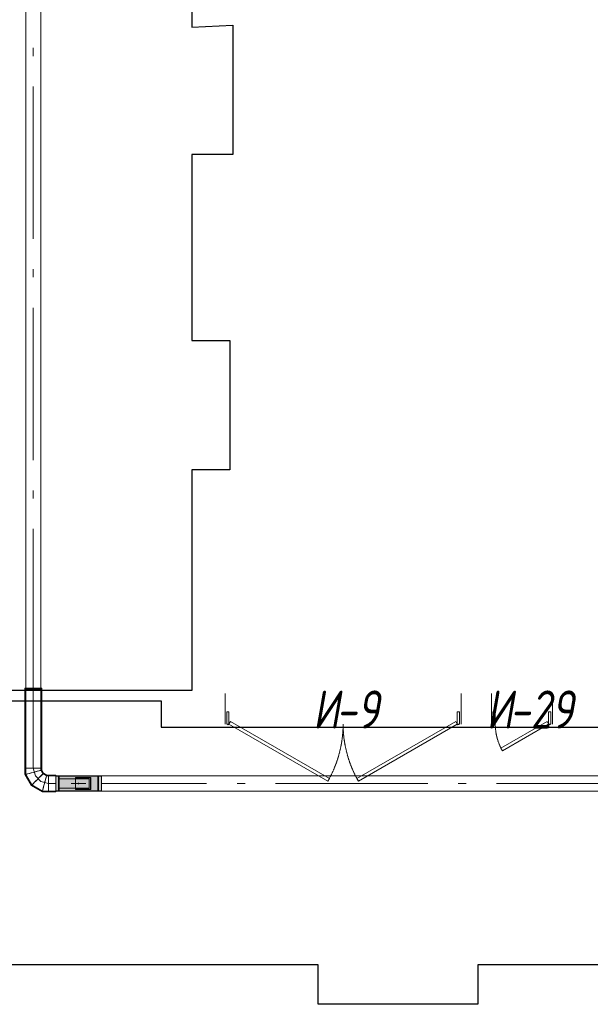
# Model space of a CAD drawing. Header units: millimetres. Extents: x -559767 to 178656, y -69521 to 138453.
# Tile 6 of 256: x -524951 to -521201, y 100181 to 106646. Entities that reach past the tile are written whole.
import ezdxf

# ---------------------------------------------------------------- set-up
doc = ezdxf.new("R2010")
doc.units = ezdxf.units.MM
doc.linetypes.add('-D1-02х01', pattern=[3, 2, -1])
doc.layers.get('Defpoints').update_dxf_attribs({"color": 31})
doc.layers.add('A-DOOR', color=7, linetype='Continuous', lineweight=5)
doc.layers.add('A-DOOR-IDEN', color=7, linetype='Continuous', lineweight=9)
doc.layers.add('PDF7_Geometry', color=7, linetype='Continuous', true_color=0xaaaaaa)
doc.layers.add('PDF7_Solid Fills', color=7, linetype='Continuous', true_color=0xececec)
doc.styles.add('fl_iso paper', font='isocpeur.ttf', dxfattribs={"width": 0.8, "oblique": 10})

# ---------------------------------------------------------------- blocks, each defined once
blk = doc.blocks.new('A_MEQ_DoorWall - ОВ-7357668-50_AS_M_L13')
at = {"layer": 'A-DOOR'}
for p, q in [((253.1, 275), (-50, 100)), ((263.1, 257.7), (253.1, 275)), ((-40, 82.7), (263.1, 257.7)), ((-75, 100), (-75, -100)), ((-50, 100), (-65, 100)), ((-65, 100), (-65, 20)), ((-50, 20), (-50, 100)), ((-50, 100), (-40, 82.7)), ((315, 100), (300, 100)), ((300, 100), (300, 20)), ((315, 20), (315, 100)), ((325, 100), (325, -100)), ((-65, 20), (-50, 20)), ((300, 20), (315, 20))]:
    blk.add_line(p, q, dxfattribs=at)
at = {"layer": 'A-DOOR', "linetype": '-D1-02х01'}
blk.add_arc((-50, 100), 350, 360, 30, dxfattribs=at)
at = {"layer": 'A-DOOR'}
blk.add_arc((-55, 100), 5, 0, 180, dxfattribs=at)
blk = doc.blocks.new('A_MEQ_DoorWall - ОВ-7357045-50_AS_M_L13')
at = {"layer": 'A-DOOR'}
for p, q in [((-650, -100), (-650, 100)), ((900, -100), (900, 100)), ((-640, -20), (-625, -20)), ((-640, -100), (-640, -20)), ((-625, -20), (-625, -100)), ((875, -20), (890, -20)), ((875, -100), (875, -20)), ((890, -20), (890, -100)), ((-625, -100), (-640, -100)), ((-625, -100), (-615, -82.7)), ((24.5, -475), (-625, -100)), ((-615, -82.7), (34.5, -457.7)), ((865, -82.7), (215.5, -457.7)), ((225.5, -475), (875, -100)), ((875, -100), (865, -82.7)), ((890, -100), (875, -100)), ((34.5, -457.7), (24.5, -475)), ((215.5, -457.7), (225.5, -475))]:
    blk.add_line(p, q, dxfattribs=at)
for centre, end in [((-630, -100), 0), ((880, -100), 360)]:
    blk.add_arc(centre, 5, 180, end, dxfattribs=at)
at = {"layer": 'A-DOOR', "linetype": '-D1-02х01'}
for centre, start, end in [((-625, -100), 330, 0), ((875, -100), 180, 210)]:
    blk.add_arc(centre, 750, start, end, dxfattribs=at)
blk = doc.blocks.new('ghftytytd')
at = {"layer": 'PDF7_Geometry', "color": 1, "lineweight": 18, "true_color": 0xff0000}
for points in [[(18986.2, 9310), (18986.2, 9311.7), (18986.2, 9316.7), (18986.2, 9324.6), (18986.2, 9335), (18986.2, 9347), (18986.2, 9360), (18986.2, 9372.9), (18986.2, 9385), (18986.2, 9395.3), (18986.2, 9403.3), (18986.2, 9408.3), (18986.2, 9410), (18986.2, 9408.3), (18986.2, 9403.3), (18986.2, 9395.3), (18986.2, 9385), (18986.2, 9372.9), (18986.2, 9360), (18986.2, 9347), (18986.2, 9335), (18986.2, 9324.6), (18986.2, 9316.7), (18986.2, 9311.7), (18986.2, 9310), (18939.1, 9310), (18939.1, 9311.7), (18939.1, 9316.7), (18939.1, 9324.6), (18939.1, 9335), (18939.1, 9347), (18939.1, 9360), (18939.1, 9347), (18939.1, 9335), (18939.1, 9324.6), (18939.1, 9316.7), (18939.1, 9311.7), (18939.1, 9310), (18898.9, 9310), (18829.3, 9350.2), (18789.1, 9419.8), (18789.1, 9460), (18789.1, 9980), (18789.1, 9986), (18790.8, 9986), (18795.8, 9986), (18803.7, 9986), (18814.1, 9986), (18826.2, 9986), (18839.1, 9986), (18826.2, 9986), (18814.1, 9986), (18803.7, 9986), (18795.8, 9986), (18790.8, 9986), (18789.1, 9986), (18789.1, 16888.2)], [(18889.1, 16888.2), (18889.1, 9986), (18887.4, 9986), (18882.4, 9986), (18874.5, 9986), (18864.1, 9986), (18852, 9986), (18839.1, 9986), (18839.1, 11031.2), (18839.1, 9986), (18852, 9986), (18864.1, 9986), (18874.5, 9986), (18882.4, 9986), (18887.4, 9986), (18889.1, 9986), (18889.1, 9980), (18889.1, 9460), (18889.1, 9446.6), (18902.5, 9423.4), (18925.7, 9410), (18939.1, 9410), (18939.1, 9408.3), (18939.1, 9403.3), (18939.1, 9395.3), (18939.1, 9385), (18939.1, 9372.9), (18939.1, 9360), (18939.1, 9372.9), (18939.1, 9385), (18939.1, 9395.3), (18939.1, 9403.3), (18939.1, 9408.3), (18939.1, 9410), (18939.1, 9408.3), (18939.1, 9403.3), (18939.1, 9395.3), (18939.1, 9385), (18939.1, 9372.9), (18939.1, 9360), (18939.1, 9347), (18939.1, 9335), (18939.1, 9324.6), (18939.1, 9316.7), (18939.1, 9311.7), (18939.1, 9310), (18939.1, 9311.7), (18939.1, 9316.7), (18939.1, 9324.6), (18939.1, 9335), (18939.1, 9347), (18939.1, 9360), (18939.1, 9372.9), (18939.1, 9385), (18939.1, 9395.3), (18939.1, 9403.3), (18939.1, 9408.3), (18939.1, 9410), (18986.2, 9410), (18986.2, 9310), (19286.2, 9310), (19286.2, 9311.7), (19286.2, 9316.7), (19286.2, 9324.6), (19286.2, 9335), (19286.2, 9347), (19286.2, 9360), (19286.2, 9347), (19286.2, 9335), (19286.2, 9324.6), (19286.2, 9316.7), (19286.2, 9311.7), (19286.2, 9310), (22575.4, 9310)], [(22575.4, 9360), (21883.7, 9360), (22575.4, 9360)], [(22575.4, 9410), (19286.2, 9410), (19286.2, 9408.3), (19286.2, 9403.3), (19286.2, 9395.3), (19286.2, 9385), (19286.2, 9372.9), (19286.2, 9360), (19286.2, 9372.9), (19286.2, 9385), (19286.2, 9395.3), (19286.2, 9403.3), (19286.2, 9408.3), (19286.2, 9410), (19286.2, 9310), (18986.2, 9310), (18986.2, 9410), (19286.2, 9410), (18986.2, 9410), (18986.2, 9310), (19286.2, 9310), (19286.2, 9410), (18986.2, 9410), (19286.2, 9410)], [(18839.1, 9980), (18853.3, 9980), (18866.6, 9980), (18878, 9980), (18886.7, 9980), (18892.2, 9980), (18894.1, 9980), (18892.2, 9980), (18886.7, 9980), (18878, 9980), (18866.6, 9980), (18853.3, 9980), (18839.1, 9980), (18824.9, 9980), (18811.6, 9980), (18800.2, 9980), (18791.5, 9980), (18786, 9980), (18784.1, 9980), (18786, 9980), (18791.5, 9980), (18800.2, 9980), (18811.6, 9980), (18824.9, 9980), (18839.1, 9980), (18824.9, 9980), (18811.6, 9980), (18800.2, 9980), (18791.5, 9980), (18786, 9980), (18784.1, 9980), (18784.1, 9986)], [(18986.2, 9305), (18986.2, 9306.8), (18986.2, 9312.3), (18986.2, 9321.1), (18986.2, 9332.5), (18986.2, 9345.8), (18986.2, 9360), (18986.2, 9345.8), (18986.2, 9332.5), (18986.2, 9321.1), (18986.2, 9312.3), (18986.2, 9306.8), (18986.2, 9305), (18939.1, 9305), (18897.6, 9305), (18825.6, 9346.5), (18784.1, 9418.4), (18784.1, 9460), (18784.1, 9980), (18786, 9980), (18791.5, 9980), (18800.2, 9980), (18811.6, 9980), (18824.9, 9980), (18839.1, 9980), (18839.1, 9986), (18824.9, 9986), (18811.6, 9986), (18800.2, 9986), (18791.5, 9986), (18786, 9986), (18784.1, 9986), (18786, 9986), (18791.5, 9986), (18800.2, 9986), (18811.6, 9986), (18824.9, 9986), (18839.1, 9986)], [(18986.2, 9415), (18986.2, 9413.1), (18986.2, 9407.6), (18986.2, 9398.9), (18986.2, 9387.5), (18986.2, 9374.2), (18986.2, 9360), (18986.2, 9374.2), (18986.2, 9387.5), (18986.2, 9398.9), (18986.2, 9407.6), (18986.2, 9413.1), (18986.2, 9415), (18939.1, 9415), (18927, 9415), (18906.1, 9427), (18894.1, 9447.9), (18894.1, 9460), (18894.1, 9980), (18892.2, 9980), (18886.7, 9980), (18878, 9980), (18866.6, 9980), (18853.3, 9980), (18839.1, 9980), (18853.3, 9980), (18866.6, 9980), (18878, 9980), (18886.7, 9980), (18892.2, 9980), (18894.1, 9980), (18894.1, 9986), (18892.2, 9986), (18886.7, 9986), (18878, 9986), (18866.6, 9986), (18853.3, 9986), (18839.1, 9986), (18853.3, 9986), (18866.6, 9986), (18878, 9986), (18886.7, 9986), (18892.2, 9986), (18894.1, 9986)], [(18839.1, 9460), (18839.1, 9980)], [(18889.1, 9980), (18887.4, 9980), (18882.4, 9980), (18874.5, 9980), (18864.1, 9980), (18852, 9980), (18839.1, 9980)], [(18839.1, 9980), (18852, 9980), (18864.1, 9980), (18874.5, 9980), (18882.4, 9980), (18887.4, 9980), (18889.1, 9980)], [(18839.1, 9460), (18839.1, 9980)], [(18784.1, 9460), (18786, 9460), (18791.5, 9460), (18800.2, 9460), (18811.6, 9460), (18824.9, 9460), (18839.1, 9460)], [(18839.1, 9460), (18824.9, 9460), (18811.6, 9460), (18800.2, 9460), (18791.5, 9460), (18786, 9460), (18784.1, 9460)], [(18784.1, 9460), (18786, 9460), (18791.5, 9460), (18800.2, 9460), (18811.6, 9460), (18824.9, 9460), (18839.1, 9460)], [(18839.1, 9460), (18824.9, 9460), (18811.6, 9460), (18800.2, 9460), (18791.5, 9460), (18786, 9460), (18784.1, 9460)], [(18839.1, 9460), (18826.2, 9460), (18814.1, 9460), (18803.7, 9460), (18795.8, 9460), (18790.8, 9460), (18789.1, 9460)], [(18789.1, 9460), (18790.8, 9460), (18795.8, 9460), (18803.7, 9460), (18814.1, 9460), (18826.2, 9460), (18839.1, 9460)], [(18839.1, 9460), (18853.3, 9460), (18866.6, 9460), (18878, 9460), (18886.7, 9460), (18892.2, 9460), (18894.1, 9460)], [(18894.1, 9460), (18892.2, 9460), (18886.7, 9460), (18878, 9460), (18866.6, 9460), (18853.3, 9460), (18839.1, 9460)], [(18839.1, 9460), (18853.3, 9460), (18866.6, 9460), (18878, 9460), (18886.7, 9460), (18892.2, 9460), (18894.1, 9460)], [(18894.1, 9460), (18892.2, 9460), (18886.7, 9460), (18878, 9460), (18866.6, 9460), (18853.3, 9460), (18839.1, 9460)], [(18839.1, 9460), (18852, 9460), (18864.1, 9460), (18874.5, 9460), (18882.4, 9460), (18887.4, 9460), (18889.1, 9460)], [(18889.1, 9460), (18887.4, 9460), (18882.4, 9460), (18874.5, 9460), (18864.1, 9460), (18852, 9460), (18839.1, 9460)], [(18839.1, 9460), (18852.5, 9410)], [(18839.1, 9433.2), (18853.3, 9437), (18866.6, 9440.6), (18878, 9443.6), (18886.7, 9445.9), (18892.2, 9447.4), (18894.1, 9447.9)], [(18894.1, 9447.9), (18892.2, 9447.4), (18886.7, 9445.9), (18878, 9443.6), (18866.6, 9440.6), (18853.3, 9437), (18839.1, 9433.2)], [(18784.1, 9418.4), (18786, 9419), (18791.5, 9420.4), (18800.2, 9422.8), (18811.6, 9425.8), (18824.9, 9429.4), (18839.1, 9433.2)], [(18839.1, 9433.2), (18824.9, 9429.4), (18811.6, 9425.8), (18800.2, 9422.8), (18791.5, 9420.4), (18786, 9419), (18784.1, 9418.4)], [(18825.6, 9346.5), (18827, 9347.9), (18831, 9351.9), (18837.4, 9358.3), (18845.8, 9366.6), (18855.5, 9376.3), (18865.9, 9386.8)], [(18865.9, 9386.8), (18855.5, 9376.3), (18845.8, 9366.6), (18837.4, 9358.3), (18831, 9351.9), (18827, 9347.9), (18825.6, 9346.5)], [(18852.5, 9410), (18889.1, 9373.4)], [(18865.9, 9386.8), (18876.3, 9397.2), (18886, 9406.9), (18894.4, 9415.3), (18900.8, 9421.6), (18904.8, 9425.7), (18906.1, 9427)], [(18906.1, 9427), (18904.8, 9425.7), (18900.8, 9421.6), (18894.4, 9415.3), (18886, 9406.9), (18876.3, 9397.2), (18865.9, 9386.8)], [(18912.3, 9360), (18916.1, 9374.2), (18919.7, 9387.5), (18922.7, 9398.9), (18925.1, 9407.6), (18926.5, 9413.1), (18927, 9415)], [(18927, 9415), (18926.5, 9413.1), (18925.1, 9407.6), (18922.7, 9398.9), (18919.7, 9387.5), (18916.1, 9374.2), (18912.3, 9360)], [(18939.1, 9360), (18939.1, 9381), (18939.1, 9398.9), (18939.1, 9410.8), (18939.1, 9415)], [(18939.1, 9415), (18939.1, 9410.8), (18939.1, 9398.9), (18939.1, 9381), (18939.1, 9360)], [(18939.1, 9415), (18939.1, 9413.1), (18939.1, 9407.6), (18939.1, 9398.9), (18939.1, 9387.5), (18939.1, 9374.2), (18939.1, 9360)], [(18939.1, 9360), (18939.1, 9374.2), (18939.1, 9387.5), (18939.1, 9398.9), (18939.1, 9407.6), (18939.1, 9413.1), (18939.1, 9415)], [(19286.2, 9411), (18986.2, 9411)], [(19286.2, 9310), (19286.2, 9410), (19286.2, 9310), (18986.2, 9310), (19286.2, 9310), (18986.2, 9310), (18986.2, 9410), (19286.2, 9410), (18986.2, 9410)], [(19286.2, 9409), (18986.2, 9409)], [(19008.2, 9410), (19008.2, 9403.7), (19008.2, 9386.5), (19008.2, 9362.7), (19008.2, 9360), (19008.2, 9384.2), (19008.2, 9402.3), (19008.2, 9409.9), (19008.2, 9410), (19004.2, 9410), (19004.2, 9409.9), (19004.2, 9402.3), (19004.2, 9384.2), (19004.2, 9360), (19004.2, 9362.7), (19004.2, 9386.5), (19004.2, 9403.7), (19004.2, 9410)], [(19206.2, 9390), (19006.2, 9390)], [(19006.2, 9390), (19206.2, 9390)], [(19268.2, 9410), (19264.2, 9410)], [(18889.1, 9373.4), (18939.1, 9360)], [(18897.6, 9305), (18898.1, 9306.8), (18899.6, 9312.3), (18901.9, 9321.1), (18904.9, 9332.5), (18908.5, 9345.8), (18912.3, 9360)], [(18912.3, 9360), (18908.5, 9345.8), (18904.9, 9332.5), (18901.9, 9321.1), (18899.6, 9312.3), (18898.1, 9306.8), (18897.6, 9305)], [(18939.1, 9360), (18939.1, 9338.9), (18939.1, 9321.1), (18939.1, 9309.2), (18939.1, 9305)], [(18939.1, 9305), (18939.1, 9309.2), (18939.1, 9321.1), (18939.1, 9338.9), (18939.1, 9360)], [(18939.1, 9360), (18986.2, 9360)], [(18939.1, 9360), (18986.2, 9360)], [(18986.2, 9311), (19286.2, 9311)], [(19004.2, 9310), (19004.2, 9316.2), (19004.2, 9333.4), (19004.2, 9357.2), (19004.2, 9360), (19004.2, 9335.8), (19004.2, 9317.6), (19004.2, 9310.1), (19004.2, 9310), (19008.2, 9310), (19008.2, 9310.1), (19008.2, 9317.6), (19008.2, 9335.8), (19008.2, 9360), (19008.2, 9357.2), (19008.2, 9333.4), (19008.2, 9316.2), (19008.2, 9310)], [(19087.7, 9360.5), (19087.7, 9359.5)], [(19134.2, 9362), (19138.2, 9362)], [(19138.2, 9362), (19134.2, 9362)], [(19134.2, 9362), (19138.2, 9362)], [(19138.2, 9362), (19134.2, 9362)], [(19134.2, 9360), (19134.2, 9361), (19134.2, 9362)], [(19134.2, 9362), (19134.2, 9361), (19134.2, 9360)], [(19134.2, 9362), (19134.2, 9361), (19134.2, 9360)], [(19134.2, 9360), (19134.2, 9361), (19134.2, 9362)], [(19134.2, 9358), (19134.2, 9359), (19134.2, 9360)], [(19134.2, 9360), (19134.2, 9359), (19134.2, 9358)], [(19134.2, 9360), (19134.2, 9359), (19134.2, 9358)], [(19134.2, 9358), (19134.2, 9359), (19134.2, 9360)], [(19184.7, 9359.5), (19184.7, 9360.5)], [(18986.2, 9309), (19286.2, 9309)], [(19264.2, 9310), (19268.2, 9310)]]:
    blk.add_lwpolyline(points, dxfattribs=at)
for points in [[(18839.1, 14190), (18839.1, 14137.1)], [(18839.1, 13937.1), (18839.1, 12937.1)], [(18839.1, 12737.1), (18839.1, 12684.2)], [(18839.1, 12484.2), (18839.1, 11484.2)], [(18839.1, 11284.2), (18839.1, 11231.2)], [(18889.1, 9986), (18887.4, 9986), (18882.4, 9986), (18874.5, 9986), (18864.1, 9986), (18852, 9986), (18839.1, 9986), (18826.2, 9986), (18814.1, 9986), (18803.7, 9986), (18795.8, 9986), (18790.8, 9986), (18789.1, 9986), (18790.8, 9986), (18795.8, 9986), (18803.7, 9986), (18814.1, 9986), (18826.2, 9986), (18839.1, 9986), (18852, 9986), (18864.1, 9986), (18874.5, 9986), (18882.4, 9986), (18887.4, 9986)], [(18839.1, 9980), (18826.2, 9980), (18814.1, 9980), (18803.7, 9980), (18795.8, 9980), (18790.8, 9980), (18789.1, 9980), (18790.8, 9980), (18795.8, 9980), (18803.7, 9980), (18814.1, 9980), (18826.2, 9980)], [(18889.1, 9980), (18887.4, 9980), (18882.4, 9980), (18874.5, 9980), (18864.1, 9980), (18852, 9980), (18839.1, 9980), (18826.2, 9980), (18814.1, 9980), (18803.7, 9980), (18795.8, 9980), (18790.8, 9980), (18789.1, 9980), (18790.8, 9980), (18795.8, 9980), (18803.7, 9980), (18814.1, 9980), (18826.2, 9980), (18839.1, 9980), (18852, 9980), (18864.1, 9980), (18874.5, 9980), (18882.4, 9980), (18887.4, 9980)], [(18889.1, 9460), (18887.4, 9460), (18882.4, 9460), (18874.5, 9460), (18864.1, 9460), (18852, 9460), (18839.1, 9460), (18826.2, 9460), (18814.1, 9460), (18803.7, 9460), (18795.8, 9460), (18790.8, 9460), (18789.1, 9460), (18790.8, 9460), (18795.8, 9460), (18803.7, 9460), (18814.1, 9460), (18826.2, 9460), (18839.1, 9460), (18852, 9460), (18864.1, 9460), (18874.5, 9460), (18882.4, 9460), (18887.4, 9460)], [(18839.1, 9433.2), (18852, 9436.6), (18864.1, 9439.9), (18874.5, 9442.7), (18882.4, 9444.8), (18887.4, 9446.1), (18889.1, 9446.6), (18887.4, 9446.1), (18882.4, 9444.8), (18874.5, 9442.7), (18864.1, 9439.9), (18852, 9436.6)], [(18839.1, 9433.2), (18826.2, 9429.7), (18814.1, 9426.5), (18803.7, 9423.7), (18795.8, 9421.6), (18790.8, 9420.2), (18789.1, 9419.8), (18790.8, 9420.2), (18795.8, 9421.6), (18803.7, 9423.7), (18814.1, 9426.5), (18826.2, 9429.7)], [(18865.9, 9386.8), (18856.4, 9377.3), (18847.6, 9368.5), (18840, 9360.9), (18834.2, 9355.1), (18830.5, 9351.4), (18829.3, 9350.2), (18830.5, 9351.4), (18834.2, 9355.1), (18840, 9360.9), (18847.6, 9368.5), (18856.4, 9377.3)], [(18865.9, 9386.8), (18875.4, 9396.2), (18884.2, 9405.1), (18891.8, 9412.6), (18897.6, 9418.5), (18901.2, 9422.1), (18902.5, 9423.4), (18901.2, 9422.1), (18897.6, 9418.5), (18891.8, 9412.6), (18884.2, 9405.1), (18875.4, 9396.2)], [(18912.3, 9360), (18915.8, 9372.9), (18919, 9385), (18921.8, 9395.3), (18923.9, 9403.3), (18925.2, 9408.3), (18925.7, 9410), (18925.2, 9408.3), (18923.9, 9403.3), (18921.8, 9395.3), (18919, 9385), (18915.8, 9372.9)], [(18986.2, 9360), (18986.2, 9373.2), (18986.2, 9385.5), (18986.2, 9396), (18986.2, 9404.1), (18986.2, 9409.2), (18986.2, 9411), (18986.2, 9409.2), (18986.2, 9404.1), (18986.2, 9396), (18986.2, 9385.5), (18986.2, 9373.2)], [(18986.2, 9360), (18986.2, 9372.9), (18986.2, 9385), (18986.2, 9395.3), (18986.2, 9403.3), (18986.2, 9408.3), (18986.2, 9410), (18986.2, 9408.3), (18986.2, 9403.3), (18986.2, 9395.3), (18986.2, 9385), (18986.2, 9372.9)], [(18986.2, 9360), (18986.2, 9381.7), (18986.2, 9399.1), (18986.2, 9408.7), (18986.2, 9409.9), (18986.2, 9408.7), (18986.2, 9399.1), (18986.2, 9381.7)], [(18986.2, 9360), (18986.2, 9381.2), (18986.2, 9398.3), (18986.2, 9407.7), (18986.2, 9409), (18986.2, 9407.7), (18986.2, 9398.3), (18986.2, 9381.2)], [(19004.2, 9360), (19004.2, 9381.7), (19004.2, 9399.1), (19004.2, 9408.7), (19004.2, 9410), (19004.2, 9408.7), (19004.2, 9399.1), (19004.2, 9381.7)], [(19006.2, 9390), (19006.2, 9330)], [(19008.2, 9360), (19008.2, 9381.7), (19008.2, 9399.1), (19008.2, 9408.7), (19008.2, 9410), (19008.2, 9408.7), (19008.2, 9399.1), (19008.2, 9381.7)], [(19116.2, 9400), (19116.2, 9320), (19116.2, 9321), (19116.2, 9322), (19116.2, 9398), (19116.2, 9399)], [(19216.2, 9400), (19116.2, 9400)], [(19116.2, 9398), (19214.2, 9398), (19214.2, 9388.9), (19214.2, 9378.1), (19214.2, 9366.1), (19214.2, 9353.8), (19214.2, 9341.9), (19214.2, 9331), (19214.2, 9322), (19116.2, 9322), (19214.2, 9322), (19214.2, 9398)], [(19206.2, 9390), (19206.2, 9330)], [(19216.2, 9320), (19216.2, 9400), (19216.2, 9392), (19216.2, 9382.3), (19216.2, 9371.5), (19216.2, 9360), (19216.2, 9348.5), (19216.2, 9337.6), (19216.2, 9327.9)], [(19264.2, 9360), (19264.2, 9384.2), (19264.2, 9402.3), (19264.2, 9409.9), (19264.2, 9410), (19264.2, 9403.7), (19264.2, 9386.5), (19264.2, 9362.7)], [(19264.2, 9360), (19264.2, 9381.7), (19264.2, 9399.1), (19264.2, 9408.7), (19264.2, 9410), (19264.2, 9408.7), (19264.2, 9399.1), (19264.2, 9381.7)], [(19268.2, 9360), (19268.2, 9384.2), (19268.2, 9402.3), (19268.2, 9409.9), (19268.2, 9410), (19268.2, 9403.7), (19268.2, 9386.5), (19268.2, 9362.7)], [(19268.2, 9360), (19268.2, 9381.7), (19268.2, 9399.1), (19268.2, 9408.7), (19268.2, 9410), (19268.2, 9408.7), (19268.2, 9399.1), (19268.2, 9381.7)], [(19286.2, 9360), (19286.2, 9373.2), (19286.2, 9385.5), (19286.2, 9396), (19286.2, 9404.1), (19286.2, 9409.2), (19286.2, 9411), (19286.2, 9409.2), (19286.2, 9404.1), (19286.2, 9396), (19286.2, 9385.5), (19286.2, 9373.2)], [(19286.2, 9360), (19286.2, 9372.9), (19286.2, 9385), (19286.2, 9395.3), (19286.2, 9403.3), (19286.2, 9408.3), (19286.2, 9410), (19286.2, 9408.3), (19286.2, 9403.3), (19286.2, 9395.3), (19286.2, 9385), (19286.2, 9372.9)], [(19286.2, 9360), (19286.2, 9381.7), (19286.2, 9399.1), (19286.2, 9408.7), (19286.2, 9410), (19286.2, 9408.7), (19286.2, 9399.1), (19286.2, 9381.7)], [(19286.2, 9360), (19286.2, 9381.2), (19286.2, 9398.3), (19286.2, 9407.7), (19286.2, 9408.9), (19286.2, 9407.7), (19286.2, 9398.3), (19286.2, 9381.2)], [(18912.3, 9360), (18908.8, 9347), (18905.6, 9335), (18902.8, 9324.6), (18900.7, 9316.7), (18899.4, 9311.7), (18898.9, 9310), (18899.4, 9311.7), (18900.7, 9316.7), (18902.8, 9324.6), (18905.6, 9335), (18908.8, 9347)], [(18939.1, 9360), (18939.1, 9345.8), (18939.1, 9332.5), (18939.1, 9321.1), (18939.1, 9312.3), (18939.1, 9306.8), (18939.1, 9305), (18939.1, 9306.8), (18939.1, 9312.3), (18939.1, 9321.1), (18939.1, 9332.5), (18939.1, 9345.8)], [(18986.2, 9360), (18986.2, 9347), (18986.2, 9335), (18986.2, 9324.6), (18986.2, 9316.7), (18986.2, 9311.7), (18986.2, 9310), (18986.2, 9311.7), (18986.2, 9316.7), (18986.2, 9324.6), (18986.2, 9335), (18986.2, 9347)], [(18986.2, 9360), (18986.2, 9346.8), (18986.2, 9334.5), (18986.2, 9323.9), (18986.2, 9315.8), (18986.2, 9310.7), (18986.2, 9309), (18986.2, 9310.7), (18986.2, 9315.8), (18986.2, 9323.9), (18986.2, 9334.5), (18986.2, 9346.8)], [(18986.2, 9360), (18986.2, 9338.3), (18986.2, 9320.9), (18986.2, 9311.2), (18986.2, 9310), (18986.2, 9311.2), (18986.2, 9320.9), (18986.2, 9338.3)], [(18986.2, 9360), (18986.2, 9338.7), (18986.2, 9321.7), (18986.2, 9312.2), (18986.2, 9311), (18986.2, 9312.2), (18986.2, 9321.7), (18986.2, 9338.7)], [(19004.2, 9360), (19004.2, 9338.3), (19004.2, 9320.9), (19004.2, 9311.2), (19004.2, 9310), (19004.2, 9311.2), (19004.2, 9320.9), (19004.2, 9338.3)], [(19206.2, 9330), (19006.2, 9330)], [(19008.2, 9360), (19008.2, 9338.3), (19008.2, 9320.9), (19008.2, 9311.2), (19008.2, 9310), (19008.2, 9311.2), (19008.2, 9320.9), (19008.2, 9338.3)], [(19136.2, 9360.5), (19123.7, 9360.5), (19112, 9360.5), (19101.9, 9360.5), (19094.2, 9360.5), (19089.4, 9360.5), (19087.7, 9360.5), (19089.4, 9360.5), (19094.2, 9360.5), (19101.9, 9360.5), (19112, 9360.5), (19123.7, 9360.5)], [(19136.2, 9359.5), (19123.7, 9359.5), (19112, 9359.5), (19101.9, 9359.5), (19094.2, 9359.5), (19089.4, 9359.5), (19087.7, 9359.5), (19089.4, 9359.5), (19094.2, 9359.5), (19101.9, 9359.5), (19112, 9359.5), (19123.7, 9359.5)], [(19216.2, 9320), (19116.2, 9320)], [(19134.2, 9362), (19138.2, 9362), (19138.2, 9358), (19134.2, 9358)], [(19134.2, 9362), (19134.2, 9358), (19138.2, 9358), (19138.2, 9362)], [(19138.2, 9358), (19134.2, 9358)], [(19138.2, 9358), (19134.2, 9358)], [(19136.2, 9360.5), (19148.8, 9360.5), (19160.5, 9360.5), (19170.5, 9360.5), (19178.2, 9360.5), (19183.1, 9360.5), (19184.7, 9360.5), (19183.1, 9360.5), (19178.2, 9360.5), (19170.5, 9360.5), (19160.5, 9360.5), (19148.8, 9360.5)], [(19136.2, 9359.5), (19148.8, 9359.5), (19160.5, 9359.5), (19170.5, 9359.5), (19178.2, 9359.5), (19183.1, 9359.5), (19184.7, 9359.5), (19183.1, 9359.5), (19178.2, 9359.5), (19170.5, 9359.5), (19160.5, 9359.5), (19148.8, 9359.5)], [(19138.2, 9362), (19138.2, 9361), (19138.2, 9360), (19138.2, 9359), (19138.2, 9358), (19138.2, 9359), (19138.2, 9360), (19138.2, 9361)], [(19138.2, 9362), (19138.2, 9361), (19138.2, 9360), (19138.2, 9359), (19138.2, 9358), (19138.2, 9359), (19138.2, 9360), (19138.2, 9361)], [(19264.2, 9360), (19264.2, 9335.8), (19264.2, 9317.6), (19264.2, 9310.1), (19264.2, 9310), (19264.2, 9316.2), (19264.2, 9333.4), (19264.2, 9357.2)], [(19264.2, 9360), (19264.2, 9338.3), (19264.2, 9320.9), (19264.2, 9311.2), (19264.2, 9310), (19264.2, 9311.2), (19264.2, 9320.9), (19264.2, 9338.3)], [(19268.2, 9360), (19268.2, 9335.8), (19268.2, 9317.6), (19268.2, 9310.1), (19268.2, 9310), (19268.2, 9316.2), (19268.2, 9333.4), (19268.2, 9357.2)], [(19268.2, 9360), (19268.2, 9338.3), (19268.2, 9320.9), (19268.2, 9311.2), (19268.2, 9310), (19268.2, 9311.2), (19268.2, 9320.9), (19268.2, 9338.3)], [(19977.9, 9360), (19286.2, 9360)], [(19286.2, 9360), (19286.2, 9347), (19286.2, 9335), (19286.2, 9324.6), (19286.2, 9316.7), (19286.2, 9311.7), (19286.2, 9310), (19286.2, 9311.7), (19286.2, 9316.7), (19286.2, 9324.6), (19286.2, 9335), (19286.2, 9347)], [(19286.2, 9360), (19286.2, 9346.8), (19286.2, 9334.5), (19286.2, 9323.9), (19286.2, 9315.8), (19286.2, 9310.7), (19286.2, 9309), (19286.2, 9310.7), (19286.2, 9315.8), (19286.2, 9323.9), (19286.2, 9334.5), (19286.2, 9346.8)], [(19286.2, 9360), (19286.2, 9338.7), (19286.2, 9321.7), (19286.2, 9312.2), (19286.2, 9311), (19286.2, 9312.2), (19286.2, 9321.7), (19286.2, 9338.7)], [(19286.2, 9360), (19286.2, 9338.3), (19286.2, 9320.9), (19286.2, 9311.2), (19286.2, 9310), (19286.2, 9311.2), (19286.2, 9320.9), (19286.2, 9338.3)], [(20230.8, 9360), (20177.9, 9360)], [(21430.8, 9360), (20430.8, 9360)], [(21683.7, 9360), (21630.8, 9360)]]:
    blk.add_lwpolyline(points, close=True, dxfattribs=at)
at = {"layer": 'PDF7_Solid Fills', "color": 1, "lineweight": 35, "true_color": 0xff0000, "transparency": 33554559}
blk.add_solid([(19286.2, 9310), (19286.2, 9410), (18986.2, 9310), (18986.2, 9410)], dxfattribs=at)
blk.add_solid([(19286.2, 9310), (19286.2, 9410), (18986.2, 9310), (18986.2, 9410)], dxfattribs=at)

msp = doc.modelspace()

# ---------------------------------------------------------------- linework, layer by layer
at = {"layer": 'Defpoints'}
msp.add_lwpolyline([(-526180.9, 111150.8), (-523820.9, 111150.8), (-523820.9, 108680.8), (-523550.9, 108680.8), (-523550.9, 107830.8), (-523820.9, 107818.3), (-523820.9, 106598.3), (-523550.9, 106610.8), (-523550.9, 105760.8), (-523820.9, 105760.8), (-523820.9, 104540.8), (-523570.9, 104540.8), (-523570.9, 103690.8), (-523820.9, 103690.8), (-523820.9, 102240.8), (-526180.9, 102240.8), (-526180.9, 104820.8), (-526450.9, 104820.8), (-526450.9, 106020.8), (-526180.9, 106020.8), (-526180.9, 107720.8), (-526450.9, 107720.8), (-526450.9, 108920.8), (-526180.9, 108920.8)], close=True, dxfattribs=at)
for points in [[(-530550.9, 104570.8), (-530250.9, 104570.8), (-530250.9, 104720.8), (-528820.9, 104720.8), (-528820.9, 102000.8), (-525980.9, 102000.8), (-525980.9, 102173), (-524020.9, 102172.8), (-524020.9, 102000.5), (-516750.9, 102000.8)], [(-517900.9, 100440.8), (-521940.9, 100440.8), (-521940.9, 100180.8), (-522990.9, 100180.8), (-522990.9, 100440.8), (-531150.9, 100440.8)]]:
    msp.add_lwpolyline(points, dxfattribs=at)

# ---------------------------------------------------------------- block references
msp.add_blockref('ghftytytd', (-543700.9, 92270.8))
at = {"layer": 'A-DOOR', "color": 8, "true_color": 0x7f7f7f}
msp.add_blockref('A_MEQ_DoorWall - ОВ-7357045-50_AS_M_L13', (-522950.9, 102120.8), dxfattribs=at)
at = {"layer": 'A-DOOR', "color": 8, "true_color": 0x7f7f7f, "rotation": 180}
msp.add_blockref('A_MEQ_DoorWall - ОВ-7357668-50_AS_M_L13', (-521525.9, 102120.8), dxfattribs=at)

# ---------------------------------------------------------------- texts
at = {"layer": 'A-DOOR-IDEN', "lineweight": 5, "char_height": 250, "attachment_point": 1, "style": 'fl_iso paper'}
for s, insert, width in [('И', (-523024.3, 102241.8), 186.392), ('-9', (-522870.5, 102241.8), 228.481), ('И', (-521883.9, 102241.8), 186.392), ('-29', (-521730.1, 102241.8), 372.785)]:
    msp.add_mtext(s, dxfattribs=dict(at, insert=insert, width=width))

doc.saveas('drawing.dxf')
